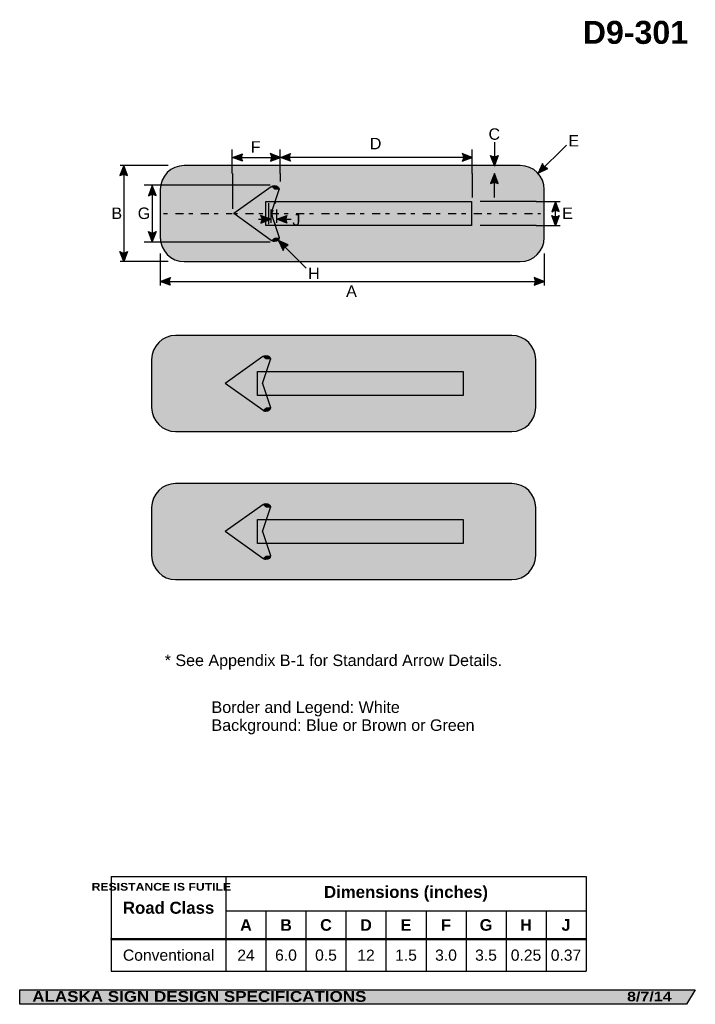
# Model space of a CAD drawing. Header units: feet. Extents: x 3.7 to 45.9, y 0.2 to 61.7.
import ezdxf
from ezdxf.enums import TextEntityAlignment as Align

# ---------------------------------------------------------------- set-up
doc = ezdxf.new("R2010")
doc.units = ezdxf.units.FT
doc.header["$MEASUREMENT"] = 0
doc.layers.add('Sign', color=7, linetype='Continuous')
doc.styles.add('ARIAL', font='arial.ttf')
doc.styles.add('ARIAL B', font='arialbd.ttf')
doc.styles.add('ARIAL BLACK B', font='ariblk.ttf')
doc.styles.add('ARIAL BLACK BI', font='ariblk.ttf')

# ---------------------------------------------------------------- blocks, each defined once
blk = doc.blocks.new('*T2')
at = {"color": 0, "linetype": 'ByBlock', "lineweight": -2, "transparency": 16777216}
for p, q in [((0, 0), (29.67076398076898, 0)), ((0, 0), (0, -5.919515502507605)), ((7.170763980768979, 0), (7.170763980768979, -5.919515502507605)), ((29.67076398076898, 0), (29.67076398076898, -5.919515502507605)), ((7.170763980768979, -2.145579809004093), (29.67076398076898, -2.145579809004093)), ((9.67076398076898, -2.145579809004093), (9.67076398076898, -5.919515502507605)), ((12.17076398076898, -2.145579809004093), (12.17076398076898, -5.919515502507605)), ((14.67076398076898, -2.145579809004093), (14.67076398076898, -5.919515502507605)), ((17.17076398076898, -2.145579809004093), (17.17076398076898, -5.919515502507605)), ((19.67076398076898, -2.145579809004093), (19.67076398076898, -5.919515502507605)), ((22.17076398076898, -2.145579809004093), (22.17076398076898, -5.919515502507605)), ((24.67076398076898, -2.145579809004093), (24.67076398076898, -5.919515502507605)), ((27.17076398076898, -2.145579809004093), (27.17076398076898, -5.919515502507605)), ((0, -3.909451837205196), (29.67076398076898, -3.909451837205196)), ((0, -5.919515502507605), (29.67076398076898, -5.919515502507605))]:
    blk.add_line(p, q, dxfattribs=at)
at = {"color": 18, "transparency": 16777216, "attachment_point": 5}
for s, insert, char_height, width, style in [('Dimensions (inches)', (18.42076398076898, -1.072789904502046), 0.75, 22.38, 'ARIAL B'), ('Road Class', (3.58538199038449, -1.954725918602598), 0.75, 7.05076398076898, 'ARIAL B'), ('A', (8.420763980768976, -3.027515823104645), 0.725, 2.379999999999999, 'ARIAL B'), ('B', (10.92076398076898, -3.027515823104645), 0.725, 2.379999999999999, 'ARIAL B'), ('C', (13.42076398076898, -3.027515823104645), 0.725, 2.379999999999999, 'ARIAL B'), ('D', (15.92076398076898, -3.027515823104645), 0.725, 2.379999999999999, 'ARIAL B'), ('E', (18.42076398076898, -3.027515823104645), 0.725, 2.379999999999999, 'ARIAL B'), ('F', (20.92076398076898, -3.027515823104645), 0.725, 2.379999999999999, 'ARIAL B'), ('G', (23.42076398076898, -3.027515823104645), 0.725, 2.379999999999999, 'ARIAL B'), ('H', (25.92076398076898, -3.027515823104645), 0.725, 2.379999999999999, 'ARIAL B'), ('J', (28.42076398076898, -3.027515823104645), 0.725, 2.379999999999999, 'ARIAL B'), ('Conventional', (3.58538199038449, -4.9144836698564), 0.7, 7.05076398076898, 'ARIAL'), ('24', (8.420763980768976, -4.9144836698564), 0.7, 2.379999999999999, 'ARIAL'), ('6.0', (10.92076398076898, -4.9144836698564), 0.7, 2.379999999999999, 'ARIAL'), ('0.5', (13.42076398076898, -4.9144836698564), 0.7, 2.379999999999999, 'ARIAL'), ('12', (15.92076398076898, -4.9144836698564), 0.7, 2.379999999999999, 'ARIAL'), ('1.5', (18.42076398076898, -4.9144836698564), 0.7, 2.379999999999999, 'ARIAL'), ('3.0', (20.92076398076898, -4.9144836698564), 0.7, 2.379999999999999, 'ARIAL'), ('3.5', (23.42076398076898, -4.9144836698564), 0.7, 2.379999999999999, 'ARIAL'), ('0.25', (25.92076398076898, -4.9144836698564), 0.7, 2.379999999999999, 'ARIAL'), ('0.37', (28.42076398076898, -4.9144836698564), 0.7, 2.379999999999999, 'ARIAL')]:
    blk.add_mtext(s, dxfattribs=dict(at, insert=insert, char_height=char_height, width=width, style=style))

msp = doc.modelspace()

# ---------------------------------------------------------------- hatches: boundary and pattern name
h = msp.add_hatch(color=256)
h.dxf.hatch_style = 1
edge = h.paths.add_edge_path()
edge.add_line((17.62062157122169, 52.83367303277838), (16.99462888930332, 53.07030020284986))
edge.add_line((16.99462888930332, 53.07030020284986), (17.62639113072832, 53.30404155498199))
edge.add_arc((17.96967751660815, 53.06461114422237), 0.4185360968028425, 145.1055563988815, 213.4889293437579)
h = msp.add_hatch(color=256)
h.dxf.hatch_style = 1
edge = h.paths.add_edge_path()
edge.add_line((19.36863620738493, 52.84280061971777), (19.99462888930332, 53.07942778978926))
edge.add_line((19.99462888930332, 53.07942778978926), (19.3628666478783, 53.31316914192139))
edge.add_arc((19.01958026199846, 53.07373873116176), 0.4185360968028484, -33.48892934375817, 34.89444360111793, ccw=False)
h = msp.add_hatch(color=256)
h.dxf.hatch_style = 1
edge = h.paths.add_edge_path()
edge.add_line((20.6206215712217, 52.84280061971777), (19.99462888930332, 53.07942778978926))
edge.add_line((19.99462888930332, 53.07942778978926), (20.62639113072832, 53.31316914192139))
edge.add_arc((20.96967751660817, 53.07373873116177), 0.4185360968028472, 145.1055563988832, 213.4889293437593)
h = msp.add_hatch(color=256)
h.dxf.hatch_style = 1
edge = h.paths.add_edge_path()
edge.add_line((31.35756847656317, 52.84280061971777), (31.98356115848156, 53.07942778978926))
edge.add_line((31.98356115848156, 53.07942778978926), (31.35179891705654, 53.31316914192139))
edge.add_arc((31.0085125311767, 53.07373873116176), 0.4185360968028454, -33.48892934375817, 34.89444360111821, ccw=False)
h = msp.add_hatch(color=256)
h.dxf.hatch_style = 1
edge = h.paths.add_edge_path()
edge.add_line((33.59827394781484, 53.19341503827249), (33.36227189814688, 52.56718641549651))
edge.add_line((33.36227189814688, 52.56718641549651), (33.12789989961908, 53.19871497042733))
edge.add_arc((33.36698744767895, 53.54224023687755), 0.4185360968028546, 235.1627615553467, 303.5461345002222)
h = msp.add_hatch(color=256)
h.dxf.hatch_style = 1
edge = h.paths.add_edge_path()
edge.add_line((10.43375595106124, 51.94202966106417), (10.19775390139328, 52.56825828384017))
edge.add_line((10.19775390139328, 52.56825828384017), (9.963381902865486, 51.93672972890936))
edge.add_arc((10.20246945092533, 51.59320446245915), 0.4185360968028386, 56.45386549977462, 124.8372384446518, ccw=False)
h = msp.add_hatch(color=256)
h.dxf.hatch_style = 1
edge = h.paths.add_edge_path()
edge.add_line((36.36309755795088, 52.70092277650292), (36.10400387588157, 52.08388977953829))
edge.add_line((36.10400387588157, 52.08388977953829), (36.70834931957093, 52.38142151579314))
edge.add_arc((36.77086273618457, 52.79526271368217), 0.4185360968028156, 193.0266678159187, 261.4100407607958, ccw=False)
at = {"true_color": 0xffffff}
h = msp.add_hatch(color=7, dxfattribs=at)
h.dxf.hatch_style = 1
edge = h.paths.add_edge_path()
edge.add_line((33.59788916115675, 51.44277600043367), (33.36188711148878, 52.06900462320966))
edge.add_line((33.36188711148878, 52.06900462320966), (33.12751511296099, 51.43747606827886))
edge.add_arc((33.36660266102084, 51.09395080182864), 0.4185360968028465, 56.45386549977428, 124.8372384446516, ccw=False)
h = msp.add_hatch(color=256)
h.dxf.hatch_style = 1
edge = h.paths.add_edge_path()
edge.add_line((12.22412052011, 50.69202966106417), (11.98811847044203, 51.31825828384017))
edge.add_line((11.98811847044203, 51.31825828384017), (11.75374647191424, 50.68672972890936))
edge.add_arc((11.99283401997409, 50.34320446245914), 0.4185360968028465, 56.45386549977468, 124.8372384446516, ccw=False)
h = msp.add_hatch(color=256)
h.dxf.hatch_style = 1
edge = h.paths.add_edge_path()
edge.add_line((37.4174798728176, 49.69202966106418), (37.18147782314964, 50.31825828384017))
edge.add_line((37.18147782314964, 50.31825828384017), (36.94710582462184, 49.68672972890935))
edge.add_arc((37.1861933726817, 49.34320446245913), 0.4185360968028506, 56.4538654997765, 124.8372384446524, ccw=False)
h = msp.add_hatch(color=256)
h.dxf.hatch_style = 1
edge = h.paths.add_edge_path()
edge.add_line((18.75926121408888, 48.97746444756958), (19.38525389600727, 49.21409161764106))
edge.add_line((19.38525389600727, 49.21409161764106), (18.75349165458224, 49.44783296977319))
edge.add_arc((18.4102052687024, 49.20840255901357), 0.4185360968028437, -33.48892934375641, 34.89444360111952, ccw=False)
h = msp.add_hatch(color=256)
h.dxf.hatch_style = 1
edge = h.paths.add_edge_path()
edge.add_line((20.39666324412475, 48.97746444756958), (19.77067056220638, 49.21409161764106))
edge.add_line((19.77067056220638, 49.21409161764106), (20.40243280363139, 49.44783296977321))
edge.add_arc((20.74571918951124, 49.20840255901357), 0.4185360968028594, 145.1055563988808, 213.4889293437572)
h = msp.add_hatch(color=256)
h.dxf.hatch_style = 1
edge = h.paths.add_edge_path()
edge.add_line((37.41747987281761, 49.44448690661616), (37.18147782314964, 48.81825828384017))
edge.add_line((37.18147782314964, 48.81825828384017), (36.94710582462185, 49.44978683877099))
edge.add_arc((37.18619337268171, 49.7933121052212), 0.4185360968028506, 235.1627615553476, 303.546134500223)
h = msp.add_hatch(color=256)
h.dxf.hatch_style = 1
edge = h.paths.add_edge_path()
edge.add_line((12.22451831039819, 48.4434150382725), (11.98851626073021, 47.81718641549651))
edge.add_line((11.98851626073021, 47.81718641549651), (11.75414426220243, 48.44871497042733))
edge.add_arc((11.99323181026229, 48.79224023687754), 0.4185360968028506, 235.1627615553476, 303.5461345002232)
h = msp.add_hatch(color=7, dxfattribs=at)
h.dxf.hatch_style = 1
edge = h.paths.add_edge_path()
edge.add_line((20.4851508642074, 47.60548798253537), (19.87516273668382, 47.88075828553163))
edge.add_line((19.87516273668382, 47.88075828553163), (20.1566588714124, 47.26877913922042))
edge.add_arc((20.56870821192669, 47.19537746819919), 0.4185360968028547, 101.51601996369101, 169.8993929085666, ccw=False)
h = msp.add_hatch(color=256)
h.dxf.hatch_style = 1
edge = h.paths.add_edge_path()
edge.add_line((10.43415374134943, 47.1934215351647), (10.19815169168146, 46.56719291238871))
edge.add_line((10.19815169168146, 46.56719291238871), (9.963779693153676, 47.19872146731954))
edge.add_arc((10.20286724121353, 47.54224673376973), 0.4185360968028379, 235.1627615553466, 303.5461345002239)
h = msp.add_hatch(color=256)
h.dxf.hatch_style = 1
edge = h.paths.add_edge_path()
edge.add_line((13.11020490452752, 45.09725611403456), (12.48421222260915, 45.33388328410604))
edge.add_line((12.48421222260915, 45.33388328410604), (13.11597446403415, 45.56762463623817))
edge.add_arc((13.45926084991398, 45.32819422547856), 0.4185360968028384, 145.1055563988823, 213.4889293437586)
h = msp.add_hatch(color=256)
h.dxf.hatch_style = 1
edge = h.paths.add_edge_path()
edge.add_line((35.84780287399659, 45.09725611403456), (36.47379555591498, 45.33388328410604))
edge.add_line((36.47379555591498, 45.33388328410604), (35.84203331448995, 45.56762463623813))
edge.add_arc((35.49874692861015, 45.32819422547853), 0.4185360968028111, -33.48892934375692, 34.89444360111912, ccw=False)
at = {"layer": 'Sign', "true_color": 0xffffff}
h = msp.add_hatch(color=7, dxfattribs=at)
edge = h.paths.add_edge_path(flags=0)
edge.add_spline(control_points=[(13.98421222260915, 52.56825828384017), (13.98421222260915, 52.56825828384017), (34.98421222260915, 52.56825828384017), (34.98421222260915, 52.56825828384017), (35.81208475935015, 52.56825828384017), (36.48421222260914, 51.89613082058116), (36.48421222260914, 51.06825828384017), (36.48421222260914, 51.06825828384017), (36.48421222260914, 48.06825828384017), (36.48421222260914, 48.06825828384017), (36.48421222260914, 47.24038574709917), (35.81208475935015, 46.56825828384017), (34.98421222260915, 46.56825828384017), (34.98421222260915, 46.56825828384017), (13.98421222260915, 46.56825828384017), (13.98421222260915, 46.56825828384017), (13.15633968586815, 46.56825828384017), (12.48421222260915, 47.24038574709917), (12.48421222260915, 48.06825828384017), (12.48421222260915, 48.06825828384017), (12.48421222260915, 51.06825828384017), (12.48421222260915, 51.06825828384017), (12.48421222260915, 51.89613082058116), (13.15633968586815, 52.56825828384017), (13.98421222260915, 52.56825828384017)], knot_values=[0, 0, 0, 0, 1, 1, 1, 2, 2, 2, 3, 3, 3, 4, 4, 4, 5, 5, 5, 6, 6, 6, 7, 7, 7, 8, 8, 8, 8], degree=3, periodic=0)
at = {"layer": 'Sign', "true_color": 0x0000dd}
h = msp.add_hatch(color=172, dxfattribs=at)
edge = h.paths.add_edge_path(flags=0)
edge.add_spline(control_points=[(14.08421222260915, 52.06825828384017), (14.08421222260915, 52.06825828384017), (34.88421222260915, 52.06825828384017), (34.88421222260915, 52.06825828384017), (35.49131874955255, 52.06825828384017), (35.98421222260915, 51.57536481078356), (35.98421222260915, 50.96825828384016), (35.98421222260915, 50.96825828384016), (35.98421222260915, 48.16825828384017), (35.98421222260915, 48.16825828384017), (35.98421222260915, 47.56115175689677), (35.49131874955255, 47.06825828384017), (34.88421222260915, 47.06825828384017), (34.88421222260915, 47.06825828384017), (14.08421222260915, 47.06825828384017), (14.08421222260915, 47.06825828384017), (13.47710569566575, 47.06825828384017), (12.98421222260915, 47.56115175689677), (12.98421222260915, 48.16825828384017), (12.98421222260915, 48.16825828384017), (12.98421222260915, 50.96825828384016), (12.98421222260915, 50.96825828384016), (12.98421222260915, 51.57536481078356), (13.47710569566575, 52.06825828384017), (14.08421222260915, 52.06825828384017)], knot_values=[0, 0, 0, 0, 1, 1, 1, 2, 2, 2, 3, 3, 3, 4, 4, 4, 5, 5, 5, 6, 6, 6, 7, 7, 7, 8, 8, 8, 8], degree=3, periodic=0)
at = {"layer": 'Sign', "true_color": 0xffffff}
for points in [[(17.29462326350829, 49.71449647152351), (19.44511358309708, 51.24053813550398), (19.95291019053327, 51.06768657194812), (19.1991437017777, 49.03350688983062)], [(19.08864995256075, 50.3203067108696), (31.94124344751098, 50.3203067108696), (31.94124344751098, 48.82030671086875), (19.08864995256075, 48.82030671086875)], [(17.0144856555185, 49.56671001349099), (17.33464292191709, 49.79327251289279), (19.38470655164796, 49.56866313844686), (17.3195411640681, 49.35707459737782)], [(19.41660901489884, 47.87986105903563), (17.36276994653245, 49.37204855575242), (19.40452760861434, 49.61163188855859), (19.95215510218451, 48.07305767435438)], [(19.95196632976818, 48.05987408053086), (19.89014350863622, 48.08908957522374), (19.93818597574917, 48.11700298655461), (19.95328773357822, 48.0719183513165)], [(16.75753993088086, 39.09897564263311), (18.90803025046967, 40.62501730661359), (19.41582685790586, 40.45216574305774), (18.66206036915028, 38.41798606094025)], [(18.55156661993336, 39.70478588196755), (31.4041601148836, 39.70478588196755), (31.4041601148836, 38.20478588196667), (18.55156661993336, 38.20478588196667)], [(16.47740232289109, 38.95118918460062), (16.79755958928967, 39.1777516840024), (18.84762321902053, 38.95314230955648), (16.78245783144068, 38.74155376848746)], [(18.87952568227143, 37.26434023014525), (16.82568661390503, 38.75652772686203), (18.86744427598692, 38.99611105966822), (19.4150717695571, 37.45753684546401)], [(19.41488299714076, 37.4443532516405), (19.35306017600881, 37.47356874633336), (19.40110264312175, 37.50148215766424), (19.4162044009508, 37.45639752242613)], [(16.75753993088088, 29.84897564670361), (18.90803025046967, 31.37501731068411), (19.41582685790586, 31.20216574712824), (18.66206036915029, 29.16798606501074)], [(18.55156661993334, 30.45478588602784), (31.40416011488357, 30.45478588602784), (31.40416011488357, 28.95478588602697), (18.55156661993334, 28.95478588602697)], [(16.47740232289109, 29.70118918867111), (16.79755958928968, 29.92775168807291), (18.84762321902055, 29.70314231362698), (16.78245783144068, 29.49155377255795)], [(18.87952568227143, 28.01434023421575), (16.82568661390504, 29.50652773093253), (18.86744427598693, 29.74611106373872), (19.4150717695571, 28.20753684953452)], [(19.41488299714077, 28.19435325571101), (19.35306017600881, 28.22356875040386), (19.40110264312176, 28.25148216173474), (19.4162044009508, 28.20639752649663)]]:
    msp.add_hatch(color=7, dxfattribs=at).paths.add_polyline_path(points, flags=0)
h = msp.add_hatch(color=7, dxfattribs=at)
edge = h.paths.add_edge_path(flags=0)
edge.add_spline(control_points=[(19.42189286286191, 51.24529858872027), (19.53505104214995, 51.34286430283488), (19.7187912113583, 51.34286430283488), (19.83194939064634, 51.24529858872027), (19.88852848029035, 51.19651573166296), (19.9168748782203, 51.13751127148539), (19.9168748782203, 51.06852189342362), (19.9168748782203, 51.06852189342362), (19.62692112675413, 51.06852189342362), (19.62692112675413, 51.06852189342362), (19.62692112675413, 51.06852189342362), (19.42189286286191, 51.24529858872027), (19.42189286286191, 51.24529858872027)], knot_values=[0, 0, 0, 0, 1, 1, 1, 2, 2, 2, 3, 3, 3, 4, 4, 4, 4], degree=3, periodic=0)
h = msp.add_hatch(color=7, dxfattribs=at)
edge = h.paths.add_edge_path(flags=0)
edge.add_spline(control_points=[(19.9168748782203, 48.06852189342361), (19.9168748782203, 47.93054313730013), (19.78695095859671, 47.81852189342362), (19.62692112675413, 47.81852189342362), (19.54690621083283, 47.81852189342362), (19.47847195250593, 47.84296234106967), (19.42189286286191, 47.89174519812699), (19.42189286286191, 47.89174519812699), (19.62692112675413, 48.06852189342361), (19.62692112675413, 48.06852189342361), (19.62692112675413, 48.06852189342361), (19.9168748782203, 48.06852189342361), (19.9168748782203, 48.06852189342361)], knot_values=[0, 0, 0, 0, 1, 1, 1, 2, 2, 2, 3, 3, 3, 4, 4, 4, 4], degree=3, periodic=0)
h = msp.add_hatch(color=7, dxfattribs=at)
edge = h.paths.add_edge_path(flags=0)
edge.add_spline(control_points=[(13.44712888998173, 41.95273745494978), (13.44712888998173, 41.95273745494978), (34.44712888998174, 41.95273745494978), (34.44712888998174, 41.95273745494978), (35.27500142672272, 41.95273745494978), (35.94712888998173, 41.28060999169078), (35.94712888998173, 40.45273745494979), (35.94712888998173, 40.45273745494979), (35.94712888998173, 37.45273745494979), (35.94712888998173, 37.45273745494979), (35.94712888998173, 36.62486491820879), (35.27500142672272, 35.95273745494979), (34.44712888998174, 35.95273745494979), (34.44712888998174, 35.95273745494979), (13.44712888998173, 35.95273745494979), (13.44712888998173, 35.95273745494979), (12.61925635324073, 35.95273745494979), (11.94712888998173, 36.62486491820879), (11.94712888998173, 37.45273745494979), (11.94712888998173, 37.45273745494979), (11.94712888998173, 40.45273745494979), (11.94712888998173, 40.45273745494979), (11.94712888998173, 41.28060999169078), (12.61925635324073, 41.95273745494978), (13.44712888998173, 41.95273745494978)], knot_values=[0, 0, 0, 0, 1, 1, 1, 2, 2, 2, 3, 3, 3, 4, 4, 4, 5, 5, 5, 6, 6, 6, 7, 7, 7, 8, 8, 8, 8], degree=3, periodic=0)
at = {"layer": 'Sign', "true_color": 0x8e4700}
h = msp.add_hatch(color=34, dxfattribs=at)
edge = h.paths.add_edge_path(flags=0)
edge.add_spline(control_points=[(13.54712888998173, 41.45273745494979), (13.54712888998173, 41.45273745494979), (34.34712888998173, 41.45273745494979), (34.34712888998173, 41.45273745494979), (34.95423541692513, 41.45273745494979), (35.44712888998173, 40.95984398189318), (35.44712888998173, 40.35273745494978), (35.44712888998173, 40.35273745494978), (35.44712888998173, 37.55273745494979), (35.44712888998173, 37.55273745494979), (35.44712888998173, 36.9456309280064), (34.95423541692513, 36.45273745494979), (34.34712888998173, 36.45273745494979), (34.34712888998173, 36.45273745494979), (13.54712888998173, 36.45273745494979), (13.54712888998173, 36.45273745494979), (12.94002236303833, 36.45273745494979), (12.44712888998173, 36.9456309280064), (12.44712888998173, 37.55273745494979), (12.44712888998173, 37.55273745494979), (12.44712888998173, 40.35273745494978), (12.44712888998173, 40.35273745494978), (12.44712888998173, 40.95984398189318), (12.94002236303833, 41.45273745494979), (13.54712888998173, 41.45273745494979)], knot_values=[0, 0, 0, 0, 1, 1, 1, 2, 2, 2, 3, 3, 3, 4, 4, 4, 5, 5, 5, 6, 6, 6, 7, 7, 7, 8, 8, 8, 8], degree=3, periodic=0)
at = {"layer": 'Sign', "true_color": 0xffffff}
h = msp.add_hatch(color=7, dxfattribs=at)
edge = h.paths.add_edge_path(flags=0)
edge.add_spline(control_points=[(18.8848095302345, 40.62977775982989), (18.99796770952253, 40.7273434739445), (19.18170787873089, 40.7273434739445), (19.29486605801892, 40.62977775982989), (19.35144514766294, 40.58099490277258), (19.37979154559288, 40.52199044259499), (19.37979154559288, 40.45300106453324), (19.37979154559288, 40.45300106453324), (19.08983779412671, 40.45300106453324), (19.08983779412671, 40.45300106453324), (19.08983779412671, 40.45300106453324), (18.8848095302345, 40.62977775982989), (18.8848095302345, 40.62977775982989)], knot_values=[0, 0, 0, 0, 1, 1, 1, 2, 2, 2, 3, 3, 3, 4, 4, 4, 4], degree=3, periodic=0)
h = msp.add_hatch(color=7, dxfattribs=at)
edge = h.paths.add_edge_path(flags=0)
edge.add_spline(control_points=[(19.37979154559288, 37.45300106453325), (19.37979154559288, 37.31502230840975), (19.24986762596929, 37.20300106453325), (19.08983779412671, 37.20300106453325), (19.00982287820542, 37.20300106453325), (18.94138861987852, 37.2274415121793), (18.8848095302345, 37.27622436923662), (18.8848095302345, 37.27622436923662), (19.08983779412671, 37.45300106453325), (19.08983779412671, 37.45300106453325), (19.08983779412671, 37.45300106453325), (19.37979154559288, 37.45300106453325), (19.37979154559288, 37.45300106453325)], knot_values=[0, 0, 0, 0, 1, 1, 1, 2, 2, 2, 3, 3, 3, 4, 4, 4, 4], degree=3, periodic=0)
h = msp.add_hatch(color=7, dxfattribs=at)
edge = h.paths.add_edge_path(flags=0)
edge.add_spline(control_points=[(13.44712888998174, 32.7027374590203), (13.44712888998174, 32.7027374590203), (34.44712888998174, 32.7027374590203), (34.44712888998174, 32.7027374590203), (35.27500142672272, 32.7027374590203), (35.94712888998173, 32.0306099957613), (35.94712888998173, 31.2027374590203), (35.94712888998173, 31.2027374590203), (35.94712888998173, 28.2027374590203), (35.94712888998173, 28.2027374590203), (35.94712888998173, 27.3748649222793), (35.27500142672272, 26.7027374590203), (34.44712888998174, 26.7027374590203), (34.44712888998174, 26.7027374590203), (13.44712888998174, 26.7027374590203), (13.44712888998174, 26.7027374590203), (12.61925635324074, 26.7027374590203), (11.94712888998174, 27.3748649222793), (11.94712888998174, 28.2027374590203), (11.94712888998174, 28.2027374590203), (11.94712888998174, 31.2027374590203), (11.94712888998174, 31.2027374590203), (11.94712888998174, 32.0306099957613), (12.61925635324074, 32.7027374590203), (13.44712888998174, 32.7027374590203)], knot_values=[0, 0, 0, 0, 1, 1, 1, 2, 2, 2, 3, 3, 3, 4, 4, 4, 5, 5, 5, 6, 6, 6, 7, 7, 7, 8, 8, 8, 8], degree=3, periodic=0)
at = {"layer": 'Sign', "true_color": 0x00773b}
h = msp.add_hatch(color=116, dxfattribs=at)
edge = h.paths.add_edge_path(flags=0)
edge.add_spline(control_points=[(13.54712888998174, 32.2027374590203), (13.54712888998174, 32.2027374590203), (34.34712888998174, 32.2027374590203), (34.34712888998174, 32.2027374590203), (34.95423541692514, 32.2027374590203), (35.44712888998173, 31.7098439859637), (35.44712888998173, 31.1027374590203), (35.44712888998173, 31.1027374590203), (35.44712888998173, 28.3027374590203), (35.44712888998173, 28.3027374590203), (35.44712888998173, 27.6956309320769), (34.95423541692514, 27.2027374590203), (34.34712888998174, 27.2027374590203), (34.34712888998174, 27.2027374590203), (13.54712888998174, 27.2027374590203), (13.54712888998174, 27.2027374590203), (12.94002236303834, 27.2027374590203), (12.44712888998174, 27.6956309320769), (12.44712888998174, 28.3027374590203), (12.44712888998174, 28.3027374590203), (12.44712888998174, 31.1027374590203), (12.44712888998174, 31.1027374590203), (12.44712888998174, 31.7098439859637), (12.94002236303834, 32.2027374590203), (13.54712888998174, 32.2027374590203)], knot_values=[0, 0, 0, 0, 1, 1, 1, 2, 2, 2, 3, 3, 3, 4, 4, 4, 5, 5, 5, 6, 6, 6, 7, 7, 7, 8, 8, 8, 8], degree=3, periodic=0)
at = {"layer": 'Sign', "true_color": 0xffffff}
h = msp.add_hatch(color=7, dxfattribs=at)
edge = h.paths.add_edge_path(flags=0)
edge.add_spline(control_points=[(18.88480953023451, 31.37977776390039), (18.99796770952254, 31.477343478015), (19.18170787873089, 31.477343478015), (19.29486605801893, 31.37977776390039), (19.35144514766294, 31.33099490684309), (19.37979154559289, 31.27199044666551), (19.37979154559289, 31.20300106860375), (19.37979154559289, 31.20300106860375), (19.08983779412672, 31.20300106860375), (19.08983779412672, 31.20300106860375), (19.08983779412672, 31.20300106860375), (18.88480953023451, 31.37977776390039), (18.88480953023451, 31.37977776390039)], knot_values=[0, 0, 0, 0, 1, 1, 1, 2, 2, 2, 3, 3, 3, 4, 4, 4, 4], degree=3, periodic=0)
h = msp.add_hatch(color=7, dxfattribs=at)
edge = h.paths.add_edge_path(flags=0)
edge.add_spline(control_points=[(19.37979154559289, 28.20300106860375), (19.37979154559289, 28.06502231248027), (19.2498676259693, 27.95300106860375), (19.08983779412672, 27.95300106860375), (19.00982287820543, 27.95300106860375), (18.94138861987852, 27.97744151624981), (18.88480953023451, 28.02622437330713), (18.88480953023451, 28.02622437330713), (19.08983779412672, 28.20300106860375), (19.08983779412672, 28.20300106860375), (19.08983779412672, 28.20300106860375), (19.37979154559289, 28.20300106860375), (19.37979154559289, 28.20300106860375)], knot_values=[0, 0, 0, 0, 1, 1, 1, 2, 2, 2, 3, 3, 3, 4, 4, 4, 4], degree=3, periodic=0)
at = {"layer": 'Sign', "true_color": 0x000000}
msp.add_hatch(color=18, dxfattribs=at).paths.add_polyline_path([(3.699686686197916, 1.066867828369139), (45.92097727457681, 1.066867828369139), (45.37503178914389, 0.1671574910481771), (3.701084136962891, 0.1671574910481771)], flags=0)

# ---------------------------------------------------------------- linework, layer by layer
for p, q in [((9.420462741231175, 8.149158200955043), (39.09122672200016, 8.149158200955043)), ((9.420462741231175, 4.268775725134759), (39.09122672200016, 4.268775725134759)), ((9.420462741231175, 4.210637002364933), (9.420462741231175, 4.268775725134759)), ((9.420462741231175, 4.210637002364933), (39.09122672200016, 4.210637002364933))]:
    msp.add_line(p, q)
for points in [[(17.62062157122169, 52.83367303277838), (16.99462888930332, 53.07030020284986), (17.62639113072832, 53.30404155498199, 0.307560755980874), (17.62062157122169, 52.83367303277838, 4.141293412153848)], [(19.36863620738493, 52.84280061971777), (19.99462888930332, 53.07942778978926), (19.3628666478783, 53.31316914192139, -0.307560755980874), (19.36863620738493, 52.84280061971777, -4.141293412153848)], [(20.6206215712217, 52.84280061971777), (19.99462888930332, 53.07942778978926), (20.62639113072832, 53.31316914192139, 0.307560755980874), (20.6206215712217, 52.84280061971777, 4.141293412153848)], [(31.35756847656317, 52.84280061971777), (31.98356115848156, 53.07942778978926), (31.35179891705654, 53.31316914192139, -0.307560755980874), (31.35756847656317, 52.84280061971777, -4.141293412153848)], [(33.59827394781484, 53.19341503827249), (33.36227189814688, 52.56718641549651), (33.12789989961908, 53.19871497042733, 0.307560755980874), (33.59827394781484, 53.19341503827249, 4.141293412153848)], [(10.43375595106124, 51.94202966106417), (10.19775390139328, 52.56825828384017), (9.963381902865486, 51.93672972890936, -0.307560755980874), (10.43375595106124, 51.94202966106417, -4.141293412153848)], [(36.36309755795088, 52.70092277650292), (36.10400387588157, 52.08388977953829), (36.70834931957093, 52.38142151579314, -0.307560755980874), (36.36309755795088, 52.70092277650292, -4.141293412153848)], [(12.22412052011, 50.69202966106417), (11.98811847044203, 51.31825828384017), (11.75374647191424, 50.68672972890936, -0.307560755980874), (12.22412052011, 50.69202966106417, -4.141293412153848)], [(37.4174798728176, 49.69202966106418), (37.18147782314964, 50.31825828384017), (36.94710582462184, 49.68672972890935, -0.307560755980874), (37.4174798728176, 49.69202966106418, -4.141293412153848)], [(18.75926121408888, 48.97746444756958), (19.38525389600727, 49.21409161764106), (18.75349165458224, 49.44783296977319, -0.307560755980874), (18.75926121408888, 48.97746444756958, -4.141293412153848)], [(20.39666324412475, 48.97746444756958), (19.77067056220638, 49.21409161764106), (20.40243280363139, 49.44783296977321, 0.307560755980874), (20.39666324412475, 48.97746444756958, 4.141293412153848)], [(37.41747987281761, 49.44448690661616), (37.18147782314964, 48.81825828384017), (36.94710582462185, 49.44978683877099, 0.307560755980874), (37.41747987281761, 49.44448690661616, 4.141293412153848)], [(12.22451831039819, 48.4434150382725), (11.98851626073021, 47.81718641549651), (11.75414426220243, 48.44871497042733, 0.307560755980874), (12.22451831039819, 48.4434150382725, 4.141293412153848)], [(10.43415374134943, 47.1934215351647), (10.19815169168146, 46.56719291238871), (9.963779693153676, 47.19872146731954, 0.307560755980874), (10.43415374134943, 47.1934215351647, 4.141293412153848)], [(13.11020490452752, 45.09725611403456), (12.48421222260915, 45.33388328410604), (13.11597446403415, 45.56762463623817, 0.307560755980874), (13.11020490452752, 45.09725611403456, 4.141293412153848)], [(35.84780287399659, 45.09725611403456), (36.47379555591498, 45.33388328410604), (35.84203331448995, 45.56762463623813, -0.307560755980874), (35.84780287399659, 45.09725611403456, -4.141293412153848)]]:
    msp.add_lwpolyline(points, format="xyb")
at = {"color": 7, "true_color": 0xffffff}
for points in [[(33.59788916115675, 51.44277600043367), (33.36188711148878, 52.06900462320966), (33.12751511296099, 51.43747606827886, -0.307560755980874), (33.59788916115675, 51.44277600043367, -4.141293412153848)], [(20.4851508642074, 47.60548798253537), (19.87516273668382, 47.88075828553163), (20.1566588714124, 47.26877913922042, -0.307560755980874), (20.4851508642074, 47.60548798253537, -4.141293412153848)]]:
    msp.add_lwpolyline(points, format="xyb", dxfattribs=at)
at = {"layer": 'Sign', "color": 18, "lineweight": -3, "true_color": 0x000000}
for p, q in [((16.98811847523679, 52.06249420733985), (16.98811847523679, 53.56249420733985)), ((19.98291013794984, 52.06770254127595), (19.98291013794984, 53.56770254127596)), ((31.98356115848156, 52.06770254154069), (31.98356115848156, 53.56770254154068)), ((33.36187410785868, 54.03775461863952), (33.36187410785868, 52.53775461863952)), ((36.10400387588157, 52.08388977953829), (37.87177082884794, 53.85165673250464)), ((16.98421222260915, 53.07030020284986), (19.98421222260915, 53.07030020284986)), ((31.98421222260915, 53.07942778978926), (19.98421222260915, 53.07942778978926)), ((12.98421223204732, 52.56825828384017), (9.984212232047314, 52.56825828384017)), ((10.19775390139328, 52.56826478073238), (10.19775390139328, 46.56826478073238)), ((12.98421223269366, 51.34634837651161), (11.48421223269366, 51.34634837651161)), ((11.98811847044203, 51.31825828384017), (11.98811847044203, 47.81825828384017)), ((35.98421219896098, 50.31867910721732), (37.48421219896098, 50.31867910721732)), ((37.18147782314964, 48.81825828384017), (37.18147782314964, 50.31825828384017)), ((18.61442056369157, 49.21409161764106), (19.38525389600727, 49.21409161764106)), ((19.39827472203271, 49.81695620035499), (19.39827472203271, 48.99403953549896)), ((19.74072263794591, 49.81695620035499), (19.74072263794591, 48.99403953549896)), ((19.76025389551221, 49.21409161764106), (20.66431639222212, 49.21409161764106)), ((31.32014971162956, 49.57086245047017), (31.57014971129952, 49.57086245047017)), ((35.98388667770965, 48.81933015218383), (37.48388667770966, 48.81933015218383)), ((12.98421223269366, 47.79166088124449), (11.48421223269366, 47.79166088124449)), ((12.48421222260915, 47.06825828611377), (12.48421222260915, 45.06825828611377)), ((20.66552731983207, 47.09039370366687), (21.59635414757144, 46.15956687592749)), ((36.48421222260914, 47.07346661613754), (36.48421222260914, 45.07346661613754)), ((12.98421223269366, 46.56825828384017), (9.984212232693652, 46.56825828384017)), ((12.47379555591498, 45.33388328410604), (36.47379555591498, 45.33388328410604))]:
    msp.add_line(p, q, dxfattribs=at)
at = {"layer": 'Sign'}
msp.add_line((36.53357899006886, 52.42767433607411), (36.53357899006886, 52.42767433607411), dxfattribs=at)
at = {"layer": 'Sign', "color": 250, "lineweight": -3, "true_color": 0x1f1a17}
msp.add_line((36.53357899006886, 52.42767433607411), (36.53357899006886, 52.42767433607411), dxfattribs=at)
at = {"layer": 'Sign', "color": 7, "lineweight": -3, "true_color": 0xffffff}
for p, q in [((16.98909502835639, 52.06802806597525), (16.99476885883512, 49.86803538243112)), ((19.98323565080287, 52.06802806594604), (19.98323565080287, 51.56802806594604)), ((31.98388668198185, 52.06802806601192), (31.98388668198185, 50.56802806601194)), ((33.36188711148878, 50.56900462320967), (33.36188711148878, 52.06900462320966)), ((19.35367836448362, 51.34667389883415), (12.98388670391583, 51.34667389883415)), ((19.42163387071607, 51.2455218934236), (17.07764774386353, 49.5685218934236)), ((19.41989414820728, 49.5685218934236), (19.9168748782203, 51.06852189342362)), ((19.27594441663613, 48.9125218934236), (19.27594441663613, 50.2250218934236)), ((35.98388667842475, 50.31802806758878), (32.47932939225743, 50.31802806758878)), ((19.42163387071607, 47.8915218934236), (17.07764774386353, 49.5685218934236)), ((19.41989414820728, 49.5685218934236), (19.9168748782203, 48.06852189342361)), ((35.98518876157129, 48.8206322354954), (32.48518876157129, 48.8206322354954)), ((19.35498044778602, 47.79198640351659), (12.98518878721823, 47.79198640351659)), ((19.87516273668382, 47.88075828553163), (20.66422523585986, 47.09169578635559)), ((18.88455053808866, 40.63000106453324), (16.54056441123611, 38.95300106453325)), ((18.88281081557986, 38.95300106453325), (19.37979154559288, 40.45300106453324)), ((18.88455053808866, 37.27600106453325), (16.54056441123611, 38.95300106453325)), ((18.88281081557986, 38.95300106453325), (19.37979154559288, 37.45300106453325)), ((18.88455053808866, 31.38000106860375), (16.54056441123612, 29.70300106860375)), ((18.88281081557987, 29.70300106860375), (19.37979154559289, 31.20300106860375)), ((18.88455053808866, 28.02600106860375), (16.54056441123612, 29.70300106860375)), ((18.88281081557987, 29.70300106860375), (19.37979154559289, 28.20300106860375))]:
    msp.add_line(p, q, dxfattribs=at)
for points in [[(19.08864995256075, 50.3203067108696), (31.94124344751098, 50.3203067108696), (31.94124344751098, 48.82030671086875), (19.08864995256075, 48.82030671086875)], [(18.55156661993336, 39.70478588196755), (31.4041601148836, 39.70478588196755), (31.4041601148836, 38.20478588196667), (18.55156661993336, 38.20478588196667)], [(18.55156661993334, 30.45478588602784), (31.40416011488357, 30.45478588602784), (31.40416011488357, 28.95478588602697), (18.55156661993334, 28.95478588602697)]]:
    msp.add_lwpolyline(points, close=True, dxfattribs=at)
at = {"layer": 'Sign', "color": 18, "lineweight": -3, "true_color": 0x000000}
for points in [[(19.66184162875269, 50.19962371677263), (19.70947263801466, 50.34299786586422), (19.70947263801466, 50.34299786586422)], [(17.06754556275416, 49.57086245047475), (17.31754556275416, 49.57086245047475)], [(17.81754556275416, 49.57086245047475), (18.31754556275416, 49.57086245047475)], [(18.65087889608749, 49.57086245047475), (18.90087889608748, 49.57086245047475)], [(19.40087889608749, 49.57086245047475), (19.90087889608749, 49.57086245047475)], [(19.45166013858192, 49.56695620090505), (19.53047819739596, 49.8042065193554)], [(19.50317231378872, 49.43006657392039), (19.45947263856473, 49.56435203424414), (19.45947263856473, 49.56435203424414)], [(20.23421222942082, 49.57086245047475), (20.48421222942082, 49.57086245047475)], [(20.98421222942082, 49.57086245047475), (21.48421222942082, 49.57086245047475)], [(21.81754556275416, 49.57086245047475), (22.06754556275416, 49.57086245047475)], [(22.56754556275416, 49.57086245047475), (23.06754556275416, 49.57086245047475)], [(23.40087889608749, 49.57086245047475), (23.65087889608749, 49.57086245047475)], [(24.15087889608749, 49.57086245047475), (24.65087889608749, 49.57086245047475)], [(24.98421222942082, 49.57086245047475), (25.23421222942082, 49.57086245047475)], [(25.73421222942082, 49.57086245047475), (26.23421222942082, 49.57086245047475)], [(26.56754556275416, 49.57086245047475), (26.81754556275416, 49.57086245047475)], [(27.31754556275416, 49.57086245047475), (27.81754556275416, 49.57086245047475)], [(28.15087889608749, 49.57086245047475), (28.40087889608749, 49.57086245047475)], [(28.90087889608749, 49.57086245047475), (29.40087889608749, 49.57086245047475)], [(29.73421222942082, 49.57086245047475), (29.98421222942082, 49.57086245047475)], [(30.48421222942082, 49.57086245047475), (30.98421222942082, 49.57086245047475)], [(31.31754556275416, 49.57086245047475), (31.56754556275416, 49.57086245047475)], [(19.70947263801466, 48.79612286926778), (19.63211001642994, 49.0338517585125)]]:
    msp.add_lwpolyline(points, dxfattribs=at)
at = {"layer": 'Sign', "color": 7, "lineweight": -3, "true_color": 0xffffff}
for points in [[(12.68473306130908, 49.57086245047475), (12.93473306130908, 49.57086245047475)], [(13.43473306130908, 49.57086245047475), (13.93473306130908, 49.57086245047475)], [(14.26806639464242, 49.57086245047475), (14.51806639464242, 49.57086245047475)], [(15.01806639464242, 49.57086245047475), (15.51806639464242, 49.57086245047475)], [(15.85139972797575, 49.57086245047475), (16.10139972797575, 49.57086245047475)], [(16.60139972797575, 49.57086245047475), (16.97379556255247, 49.57086245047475), (16.97379556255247, 49.57086245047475)], [(31.33317054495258, 49.56993594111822), (31.58317054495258, 49.56993594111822)], [(32.08317054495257, 49.56993594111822), (32.58317054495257, 49.56993594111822)], [(32.91650387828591, 49.56993594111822), (33.16650387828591, 49.56993594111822)], [(33.66650387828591, 49.56993594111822), (34.16650387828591, 49.56993594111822)], [(34.49983721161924, 49.56993594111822), (34.74983721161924, 49.56993594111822)], [(35.24983721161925, 49.56993594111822), (35.74983721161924, 49.56993594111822)], [(36.08317054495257, 49.56993594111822), (36.25244137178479, 49.56993594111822), (36.25244137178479, 49.56993594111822)]]:
    msp.add_lwpolyline(points, dxfattribs=at)
at = {"layer": 'Sign', "color": 250, "lineweight": -3, "true_color": 0x1f1a17}
msp.add_lwpolyline([(3.699686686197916, 1.066867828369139), (45.92097727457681, 1.066867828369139), (45.37503178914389, 0.1671574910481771), (3.701084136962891, 0.1671574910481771)], close=True, dxfattribs=at)
at = {"layer": 'Sign', "color": 18, "lineweight": -3, "true_color": 0x000000}
for points in [[(13.98421222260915, 52.56825828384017), (13.98421222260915, 52.56825828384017), (34.98421222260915, 52.56825828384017), (34.98421222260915, 52.56825828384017), (35.81208475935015, 52.56825828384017), (36.48421222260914, 51.89613082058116), (36.48421222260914, 51.06825828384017), (36.48421222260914, 51.06825828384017), (36.48421222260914, 48.06825828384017), (36.48421222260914, 48.06825828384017), (36.48421222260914, 47.24038574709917), (35.81208475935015, 46.56825828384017), (34.98421222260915, 46.56825828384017), (34.98421222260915, 46.56825828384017), (13.98421222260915, 46.56825828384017), (13.98421222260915, 46.56825828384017), (13.15633968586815, 46.56825828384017), (12.48421222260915, 47.24038574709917), (12.48421222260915, 48.06825828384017), (12.48421222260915, 48.06825828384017), (12.48421222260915, 51.06825828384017), (12.48421222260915, 51.06825828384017), (12.48421222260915, 51.89613082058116), (13.15633968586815, 52.56825828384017), (13.98421222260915, 52.56825828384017)], [(13.44712888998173, 41.95273745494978), (13.44712888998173, 41.95273745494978), (34.44712888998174, 41.95273745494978), (34.44712888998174, 41.95273745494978), (35.27500142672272, 41.95273745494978), (35.94712888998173, 41.28060999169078), (35.94712888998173, 40.45273745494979), (35.94712888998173, 40.45273745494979), (35.94712888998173, 37.45273745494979), (35.94712888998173, 37.45273745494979), (35.94712888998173, 36.62486491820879), (35.27500142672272, 35.95273745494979), (34.44712888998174, 35.95273745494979), (34.44712888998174, 35.95273745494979), (13.44712888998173, 35.95273745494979), (13.44712888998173, 35.95273745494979), (12.61925635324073, 35.95273745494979), (11.94712888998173, 36.62486491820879), (11.94712888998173, 37.45273745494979), (11.94712888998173, 37.45273745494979), (11.94712888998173, 40.45273745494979), (11.94712888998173, 40.45273745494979), (11.94712888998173, 41.28060999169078), (12.61925635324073, 41.95273745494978), (13.44712888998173, 41.95273745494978)], [(13.44712888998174, 32.7027374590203), (13.44712888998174, 32.7027374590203), (34.44712888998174, 32.7027374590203), (34.44712888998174, 32.7027374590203), (35.27500142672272, 32.7027374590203), (35.94712888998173, 32.0306099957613), (35.94712888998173, 31.2027374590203), (35.94712888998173, 31.2027374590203), (35.94712888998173, 28.2027374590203), (35.94712888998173, 28.2027374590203), (35.94712888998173, 27.3748649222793), (35.27500142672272, 26.7027374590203), (34.44712888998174, 26.7027374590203), (34.44712888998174, 26.7027374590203), (13.44712888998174, 26.7027374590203), (13.44712888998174, 26.7027374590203), (12.61925635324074, 26.7027374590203), (11.94712888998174, 27.3748649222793), (11.94712888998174, 28.2027374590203), (11.94712888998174, 28.2027374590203), (11.94712888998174, 31.2027374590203), (11.94712888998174, 31.2027374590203), (11.94712888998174, 32.0306099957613), (12.61925635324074, 32.7027374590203), (13.44712888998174, 32.7027374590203)]]:
    msp.add_open_spline(points, degree=3, knots=[0, 0, 0, 0, 1, 1, 1, 2, 2, 2, 3, 3, 3, 4, 4, 4, 5, 5, 5, 6, 6, 6, 7, 7, 7, 8, 8, 8, 8], dxfattribs=at)
at = {"layer": 'Sign', "color": 7, "lineweight": -3, "true_color": 0xffffff}
for points in [[(19.42189286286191, 51.24529858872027), (19.53505104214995, 51.34286430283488), (19.7187912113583, 51.34286430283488), (19.83194939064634, 51.24529858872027), (19.88852848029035, 51.19651573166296), (19.9168748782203, 51.13751127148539), (19.9168748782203, 51.06852189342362)], [(19.9168748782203, 48.06852189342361), (19.9168748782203, 47.93054313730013), (19.78695095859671, 47.81852189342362), (19.62692112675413, 47.81852189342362), (19.54690621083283, 47.81852189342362), (19.47847195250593, 47.84296234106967), (19.42189286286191, 47.89174519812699)], [(18.8848095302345, 40.62977775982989), (18.99796770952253, 40.7273434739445), (19.18170787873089, 40.7273434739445), (19.29486605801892, 40.62977775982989), (19.35144514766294, 40.58099490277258), (19.37979154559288, 40.52199044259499), (19.37979154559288, 40.45300106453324)], [(19.37979154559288, 37.45300106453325), (19.37979154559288, 37.31502230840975), (19.24986762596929, 37.20300106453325), (19.08983779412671, 37.20300106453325), (19.00982287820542, 37.20300106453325), (18.94138861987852, 37.2274415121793), (18.8848095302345, 37.27622436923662)], [(18.88480953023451, 31.37977776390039), (18.99796770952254, 31.477343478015), (19.18170787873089, 31.477343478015), (19.29486605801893, 31.37977776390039), (19.35144514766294, 31.33099490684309), (19.37979154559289, 31.27199044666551), (19.37979154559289, 31.20300106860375)], [(19.37979154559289, 28.20300106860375), (19.37979154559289, 28.06502231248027), (19.2498676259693, 27.95300106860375), (19.08983779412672, 27.95300106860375), (19.00982287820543, 27.95300106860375), (18.94138861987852, 27.97744151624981), (18.88480953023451, 28.02622437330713)]]:
    msp.add_open_spline(points, degree=3, knots=[0, 0, 0, 0, 1, 1, 1, 2, 2, 2, 2], dxfattribs=at)

# ---------------------------------------------------------------- block references
msp.add_blockref('*T2', (9.420462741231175, 8.149158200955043))

# ---------------------------------------------------------------- texts
at = {"layer": 'Sign', "color": 18, "true_color": 0x000000}
for s, height, style, p, p2 in [('D9-301', 1.436099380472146, 'ARIAL B', (38.88848841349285, 60.17263982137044), (45.46848809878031, 60.17263982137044)), ('C', 0.7136714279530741, 'ARIAL', (32.99983721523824, 54.1786749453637), (33.71983724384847, 54.1786749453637)), ('F', 0.7148361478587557, 'ARIAL', (18.13754555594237, 53.37659161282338), (18.74754557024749, 53.37659161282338)), ('D', 0.7136714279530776, 'ARIAL', (25.58254555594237, 53.58492494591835), (26.30254558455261, 53.58492494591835)), ('E', 0.7190483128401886, 'ARIAL', (37.98942054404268, 53.76200827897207), (38.65942054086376, 53.76200827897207)), ('B', 0.7190483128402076, 'ARIAL', (9.432128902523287, 49.22826478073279), (10.10212889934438, 49.22826478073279)), ('G', 0.7178154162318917, 'ARIAL', (11.07796223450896, 49.22825828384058), (11.85796220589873, 49.22825828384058)), ('E', 0.7190483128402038, 'ARIAL', (37.59879554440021, 49.22825828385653), (38.2687955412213, 49.22825828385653)), ('J', 0.7158203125, 'ARIAL', (20.7420247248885, 48.82190411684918), (21.2420247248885, 48.82190411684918)), ('H', 0.7136714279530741, 'ARIAL', (21.72379555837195, 45.47034161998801), (22.44379558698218, 45.47034161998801)), ('A', 0.7174726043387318, 'ARIAL', (24.09924477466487, 44.36617495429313), (24.76924477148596, 44.36617495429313)), ('* See Appendix B-1 for Standard Arrow Details.', 0.7181798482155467, 'ARIAL', (12.76169136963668, 21.29992319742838), (33.84169059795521, 21.29992319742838)), ('Border and Legend: White', 0.721687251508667, 'ARIAL', (15.6854622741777, 18.37063878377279), (27.45546261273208, 18.37063878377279)), ('Background: Blue or Brown or Green', 0.7176773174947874, 'ARIAL', (15.6854622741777, 17.25063878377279), (32.12546205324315, 17.25063878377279))]:
    msp.add_text(s, height=height, dxfattribs=dict(at, style=style)).set_placement(p, p2, align=Align.ALIGNED)
at = {"layer": 'Sign', "color": 7, "true_color": 0xffffff}
for s, height, style, p, p2 in [('RESISTANCE IS FUTILE', 0.4818099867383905, 'ARIAL BLACK B', (8.195130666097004, 7.26882807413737), (16.90846379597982, 7.26882807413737)), ('ALASKA SIGN DESIGN SPECIFICATIONS', 0.6735111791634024, 'ARIAL BLACK BI', (4.485322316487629, 0.3227180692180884), (25.36692539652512, 0.3227180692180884)), ('8/7/14', 0.5939693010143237, 'ARIAL BLACK BI', (41.65389251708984, 0.3588346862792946), (44.44222589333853, 0.3588346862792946))]:
    msp.add_text(s, height=height, dxfattribs=dict(at, style=style)).set_placement(p, p2, align=Align.ALIGNED)

doc.saveas('drawing.dxf')
